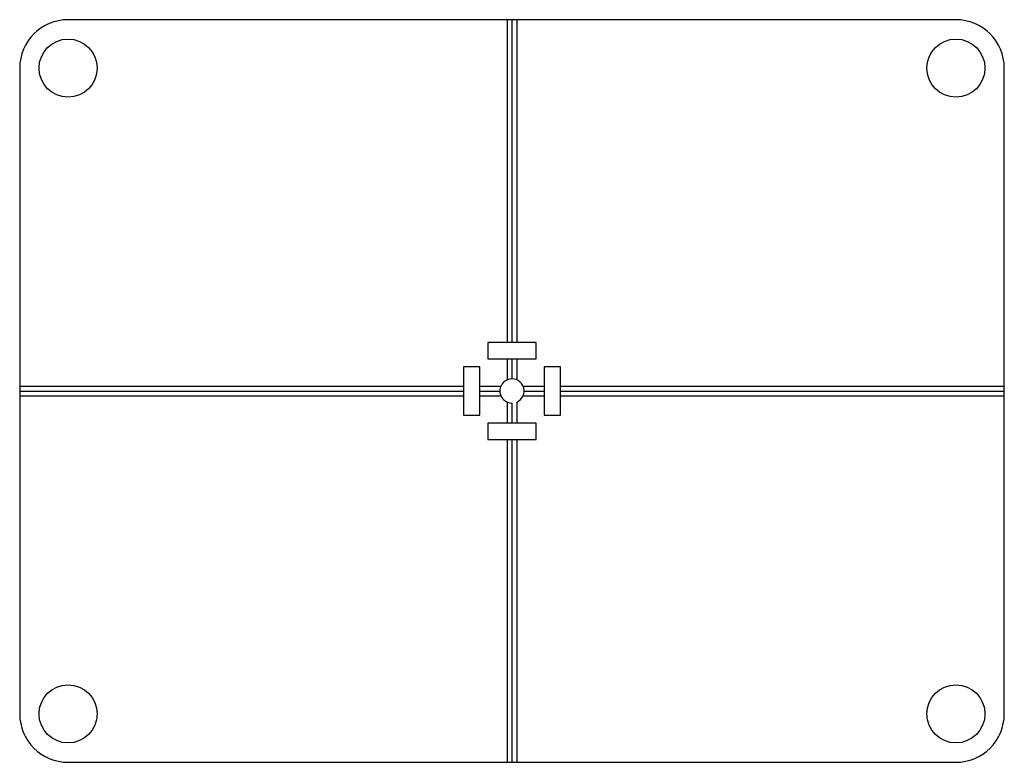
# Model space of a CAD drawing. Header units: millimetres. Extents: x -305 to 305, y -230 to 230.
import ezdxf

# ---------------------------------------------------------------- set-up
doc = ezdxf.new("R2010")
doc.units = ezdxf.units.MM

msp = doc.modelspace()

# ---------------------------------------------------------------- linework, layer by layer
at = {"color": 7, "linetype": 'Continuous', "lineweight": 25}
for p, q in [((275, 230), (-275, 230)), ((-3, 230), (-3, 30)), ((0, 230), (0, 30)), ((3, 230), (3, 30)), ((-305, 200), (-305, -200)), ((305, -200), (305, 200)), ((-15, 30), (-15, 20)), ((15, 30), (-15, 30)), ((15, 20), (15, 30)), ((-15, 20), (15, 20)), ((-3, 20), (-3, 6.87)), ((0, 20), (0, 7.5)), ((3, 20), (3, 6.87)), ((-20, 15), (-30, 15)), ((-30, 15), (-30, -15)), ((-20, -15), (-20, 15)), ((30, 15), (20, 15)), ((20, 15), (20, -15)), ((30, -15), (30, 15)), ((-305, 3), (-30, 3)), ((-305, 0), (-30, 0)), ((-20, 3), (-6.87, 3)), ((-20, 0), (-7.5, 0)), ((6.87, 3), (20, 3)), ((7.5, 0), (20, 0)), ((30, 3), (305, 3)), ((30, 0), (305, 0)), ((-305, -3), (-30, -3)), ((-20, -3), (-6.87, -3)), ((6.87, -3), (20, -3)), ((30, -3), (305, -3)), ((-3, -6.87), (-3, -20)), ((0, -7.5), (0, -20)), ((3, -6.87), (3, -20)), ((-30, -15), (-20, -15)), ((20, -15), (30, -15)), ((-15, -20), (-15, -30)), ((15, -20), (-15, -20)), ((15, -30), (15, -20)), ((-15, -30), (15, -30)), ((-3, -30), (-3, -230)), ((0, -30), (0, -230)), ((3, -30), (3, -230)), ((-275, -230), (275, -230))]:
    msp.add_line(p, q, dxfattribs=at)
for centre in [(-275, 200), (275, 200), (-275, -200), (275, -200)]:
    msp.add_circle(centre, 18, dxfattribs=at)
for centre, radius, start, end in [((-275, 200), 30, 90, 180), ((275, 200), 30, 0, 90), ((0, 0), 7.5, 293.57818, 270), ((-275, -200), 30, 180, 270), ((275, -200), 30, 270, 0)]:
    msp.add_arc(centre, radius, start, end, dxfattribs=at)

doc.saveas('drawing.dxf')
